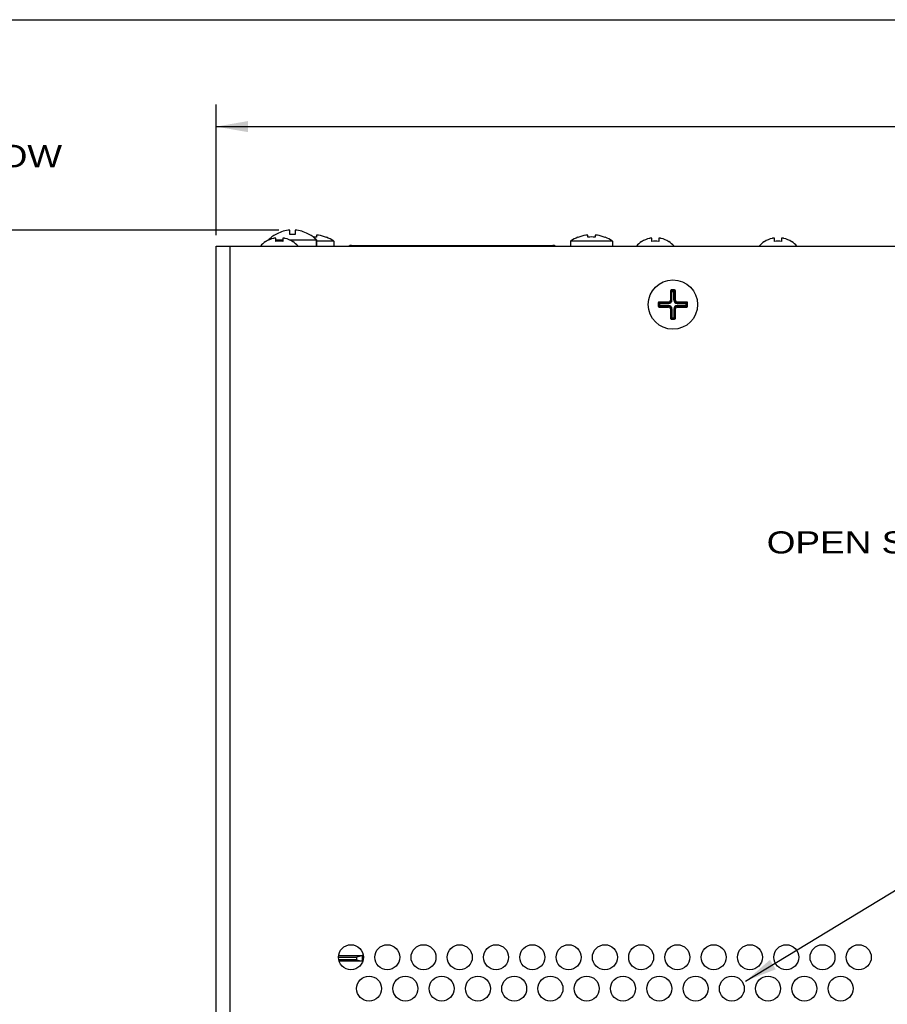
# Paper-space layout 'AV3_1' of a CAD drawing. Header units: inches. Extents: x 0 to 34, y -3.3 to 22.
# Tile 22 of 48: x 6.8 to 11.7, y 16.4 to 22. Entities that reach past the tile are written whole.
import ezdxf
from ezdxf.enums import TextEntityAlignment as Align

# ---------------------------------------------------------------- set-up
doc = ezdxf.new("R2010")
doc.units = ezdxf.units.IN
doc.header["$LTSCALE"] = 1.87
doc.header["$MEASUREMENT"] = 0
doc.layers.get('0').update_dxf_attribs({"linetype": 'CONTINUOUS'})
for name, color, linetype in [('3_ALL_AXES', 7, 'CONTINUOUS'), ('7_ALL_FEATURES', 7, 'CONTINUOUS'), ('DIM', 7, 'CONTINUOUS')]:
    doc.layers.add(name, color=color, linetype=linetype)
doc.dimstyles.new('DIMSTYLE_1', dxfattribs={"dimtxt": 0.125, "dimasz": 0.18, "dimexe": 0.125, "dimexo": 0.0625, "dimgap": 0.0625, "dimtad": 0, "dimtih": 1, "dimtoh": 1, "dimzin": 4, "dimdsep": 46, "dimtxsty": 'Standard', "dimblk": '_FILLED', "dimblk1": '_FILLED', "dimblk2": '_FILLED', "dimcen": 0.09, "dimadec": 0, "dimazin": 0, "dimtp": 0.01, "dimtm": 0.01, "dimtfac": 1, "dimtofl": 0, "dimtmove": 0, "dimatfit": 3, "dimldrblk": '_FILLED', "dimfxl": 0, "dimtolj": 1, "dimtzin": 4, "dimarcsym": 0})
doc.dimstyles.get("Standard").update_dxf_attribs({"dimtxt": 0.125, "dimasz": 0.18, "dimexe": 0.125, "dimexo": 0.0625, "dimgap": 0.09, "dimtad": 0, "dimtih": 1, "dimtoh": 1, "dimdec": 3, "dimzin": 4, "dimdsep": 46, "dimtxsty": 'Standard', "dimblk": '_FILLED', "dimblk1": '_FILLED', "dimblk2": '_FILLED', "dimcen": 0.09, "dimadec": 0, "dimazin": 0, "dimtol": 1, "dimtp": 0.001, "dimtm": 0.001, "dimtfac": 1, "dimtdec": 3, "dimtofl": 0, "dimtmove": 0, "dimatfit": 3, "dimldrblk": '_FILLED', "dimfxl": 0, "dimtolj": 1, "dimtzin": 4, "dimarcsym": 0})

# ---------------------------------------------------------------- blocks, each defined once
blk = doc.blocks.new('_FILLED')
at = {"color": 0, "linetype": 'ByBlock'}
blk.add_solid([(0, 0), (-1, 0.174), (-1, -0.174)], dxfattribs=at)
blk = doc.blocks.new('*D1')
at = {"layer": 'DIM', "color": 2, "linetype": 'Continuous'}
for p, q in [((8.2252, 20.8096), (5.8013, 20.8096)), ((5.9263, 20.8096), (5.9263, 15.906)), ((5.9263, 10.7524), (5.9263, 15.4685)), ((7.7502, 10.7524), (5.8013, 10.7524))]:
    blk.add_line(p, q, dxfattribs=at)
at = {"layer": 'DIM', "color": 2, "linetype": 'Continuous', "xscale": 0.18, "yscale": 0.18, "zscale": 0.18}
for p, rotation in [((5.9263, 20.8096), 90), ((5.9263, 10.7524), 270)]:
    blk.add_blockref('_FILLED', p, dxfattribs=dict(at, rotation=rotation))
at = {"layer": 'DIM', "color": 2, "linetype": 'Continuous'}
for s, width, p, p2 in [('10.06', 1.362964, (5.4888, 15.7185), (6.1138, 15.7185)), ('[', 1.498984, (5.4888, 15.531), (5.6138, 15.531)), ('255,5', 1.111027, (5.6138, 15.531), (6.2388, 15.531)), (']', 1.498984, (6.2388, 15.531), (6.3638, 15.531))]:
    blk.add_text(s, height=0.125, dxfattribs=dict(at, width=width)).set_placement(p, p2, align=Align.FIT)
blk = doc.blocks.new('*D2')
at = {"layer": 'DIM', "color": 2, "linetype": 'Continuous'}
for p, q in [((7.8712, 20.7824), (7.8712, 21.5207)), ((25.0342, 20.7824), (25.0342, 21.5207)), ((7.8712, 21.3957), (15.9527, 21.3957)), ((25.0342, 21.3957), (16.9527, 21.3957))]:
    blk.add_line(p, q, dxfattribs=at)
at = {"layer": 'DIM', "color": 2, "linetype": 'Continuous', "xscale": 0.18, "yscale": 0.18, "zscale": 0.18, "rotation": 180}
blk.add_blockref('_FILLED', (7.8712, 21.3957), dxfattribs=at)
at = {"layer": 'DIM', "color": 2, "linetype": 'Continuous', "xscale": 0.18, "yscale": 0.18, "zscale": 0.18}
blk.add_blockref('_FILLED', (25.0342, 21.3957), dxfattribs=at)
at = {"layer": 'DIM', "color": 2, "linetype": 'Continuous'}
for s, width, p, p2 in [('17.16', 1.363216, (16.0152, 21.3332), (16.6402, 21.3332)), ('[', 1.498984, (16.0152, 21.1457), (16.1402, 21.1457)), ('435,9', 1.111027, (16.1402, 21.1457), (16.7652, 21.1457)), (']', 1.498984, (16.7652, 21.1457), (16.8902, 21.1457))]:
    blk.add_text(s, height=0.125, dxfattribs=dict(at, width=width)).set_placement(p, p2, align=Align.FIT)

psp = doc.layouts.new('AV3_1')

# ---------------------------------------------------------------- linework, layer by layer
at = {"color": 7, "linetype": 'Continuous'}
for p, q in [((0, 22), (34, 22)), ((8.2077, 20.7468), (8.2077, 20.7642)), ((8.2476, 20.7642), (8.2476, 20.7468)), ((8.2877, 20.7855), (8.2877, 20.8096)), ((8.3177, 20.8096), (8.3177, 20.7855)), ((8.4376, 20.7815), (8.4376, 20.7707)), ((8.4944, 20.7701), (8.4944, 20.7695)), ((9.9159, 20.7695), (9.9159, 20.7701)), ((9.9727, 20.7707), (9.9727, 20.7815)), ((10.0126, 20.7815), (10.0126, 20.7707)), ((10.0694, 20.7701), (10.0694, 20.7695)), ((10.3327, 20.7468), (10.3327, 20.7642)), ((10.3726, 20.7642), (10.3726, 20.7468)), ((11.0267, 20.7468), (11.0267, 20.7642)), ((11.0666, 20.7642), (11.0666, 20.7468)), ((7.8712, 13.4372), (7.8712, 20.7199)), ((7.8712, 20.7199), (25.0342, 20.7199)), ((8.1509, 20.7448), (8.1509, 20.7459)), ((8.1677, 20.7549), (8.1677, 20.7542)), ((8.3044, 20.7459), (8.3044, 20.7448)), ((8.4377, 20.7549), (8.4377, 20.7199)), ((8.5358, 20.7489), (8.4377, 20.7489)), ((8.5358, 20.7489), (8.5358, 20.7199)), ((8.6357, 20.7243), (9.7746, 20.7243)), ((9.8745, 20.7489), (9.8745, 20.7199)), ((10.1108, 20.7489), (9.8745, 20.7489)), ((10.1108, 20.7489), (10.1108, 20.7199)), ((10.2759, 20.7448), (10.2759, 20.7459)), ((10.4294, 20.7459), (10.4294, 20.7448)), ((10.9699, 20.7448), (10.9699, 20.7459)), ((11.1234, 20.7459), (11.1234, 20.7448)), ((10.4387, 20.4679), (10.4387, 20.4139)), ((10.4617, 20.4729), (10.4437, 20.4729)), ((10.4667, 20.4139), (10.4667, 20.4679)), ((10.3697, 20.3989), (10.3697, 20.3809)), ((10.4287, 20.4039), (10.3747, 20.4039)), ((10.3747, 20.3759), (10.4287, 20.3759)), ((10.5307, 20.4039), (10.4767, 20.4039)), ((10.4767, 20.3759), (10.5307, 20.3759)), ((10.5357, 20.3809), (10.5357, 20.3989)), ((10.4387, 20.3659), (10.4387, 20.3119)), ((10.4667, 20.3119), (10.4667, 20.3659)), ((10.4437, 20.3069), (10.4617, 20.3069)), ((8.5627, 16.7013), (8.6656, 16.7013)), ((8.5633, 16.7099), (8.6976, 16.7099)), ((8.6976, 16.7099), (8.6656, 16.7013)), ((8.6656, 16.6864), (8.6656, 16.7013)), ((8.6976, 16.6779), (8.6976, 16.7099)), ((8.6656, 16.6864), (8.5643, 16.6864)), ((8.6976, 16.6779), (8.5666, 16.6779)), ((8.6656, 16.6864), (8.6976, 16.6779))]:
    psp.add_line(p, q, dxfattribs=at)
at = {"color": 9, "linetype": 'Continuous'}
for p, q in [((7.9512, 10.9399), (7.9512, 20.7199)), ((8.7327, 20.7199), (8.7327, 20.7243)), ((9.6776, 20.7243), (9.6776, 20.7199)), ((10.4387, 20.4679), (10.4418, 20.4679)), ((10.4423, 20.4139), (10.4423, 20.4643)), ((10.4423, 20.4643), (10.463, 20.4643)), ((10.4437, 20.4729), (10.4437, 20.4698)), ((10.4472, 20.4139), (10.4472, 20.4692)), ((10.4472, 20.4692), (10.4581, 20.4692)), ((10.4581, 20.4139), (10.4581, 20.4692)), ((10.4617, 20.4729), (10.4617, 20.4698)), ((10.463, 20.4643), (10.463, 20.4139)), ((10.4667, 20.4679), (10.4635, 20.4679)), ((10.3697, 20.3989), (10.3728, 20.3989)), ((10.3697, 20.3809), (10.3728, 20.3809)), ((10.3733, 20.3844), (10.3733, 20.3953)), ((10.3733, 20.3953), (10.4287, 20.3953)), ((10.3733, 20.3844), (10.4287, 20.3844)), ((10.3747, 20.4039), (10.3747, 20.4008)), ((10.3747, 20.3759), (10.3747, 20.379)), ((10.3782, 20.3795), (10.3782, 20.4002)), ((10.3782, 20.4002), (10.4287, 20.4002)), ((10.3782, 20.3795), (10.4287, 20.3795)), ((10.4287, 20.3953), (10.4287, 20.4039)), ((10.4287, 20.3759), (10.4287, 20.3844)), ((10.4472, 20.4139), (10.4387, 20.4139)), ((10.4581, 20.4139), (10.4667, 20.4139)), ((10.4767, 20.3953), (10.4767, 20.4039)), ((10.4767, 20.4002), (10.5271, 20.4002)), ((10.4767, 20.3953), (10.532, 20.3953)), ((10.4767, 20.3844), (10.4767, 20.3759)), ((10.4767, 20.3844), (10.532, 20.3844)), ((10.5271, 20.3795), (10.4767, 20.3795)), ((10.5271, 20.3795), (10.5271, 20.4002)), ((10.5307, 20.4039), (10.5307, 20.4008)), ((10.5307, 20.3759), (10.5307, 20.379)), ((10.532, 20.3953), (10.532, 20.3844)), ((10.5357, 20.3989), (10.5325, 20.3989)), ((10.5357, 20.3809), (10.5325, 20.3809)), ((10.4387, 20.3659), (10.4472, 20.3659)), ((10.4423, 20.3659), (10.4423, 20.3154)), ((10.4423, 20.3154), (10.463, 20.3154)), ((10.4472, 20.3659), (10.4472, 20.3105)), ((10.4581, 20.3659), (10.4581, 20.3105)), ((10.4581, 20.3659), (10.4667, 20.3659)), ((10.463, 20.3659), (10.463, 20.3154)), ((10.4387, 20.3119), (10.4418, 20.3119)), ((10.4437, 20.3069), (10.4437, 20.31)), ((10.4581, 20.3105), (10.4472, 20.3105)), ((10.4617, 20.3069), (10.4617, 20.31)), ((10.4667, 20.3119), (10.4635, 20.3119))]:
    psp.add_line(p, q, dxfattribs=at)
at = {"color": 7, "linetype": 'Continuous'}
psp.add_circle((10.4527, 20.3899), 0.1395, dxfattribs=at)
for centre, radius, start, end in [((8.2277, 20.6279), 0.1399, 103.6127, 123.2795), ((8.3027, 20.6235), 0.1878, 97.6512, 120.3936), ((8.2277, 20.6279), 0.1399, 56.7205, 76.3873), ((8.3027, 20.6235), 0.1878, 59.6064, 82.3488), ((8.4177, 20.5698), 0.2019, 84.3383, 89.6192), ((8.4177, 20.5698), 0.214, 68.9761, 81.1483), ((8.4177, 20.5698), 0.2146, 56.6015, 69.0369), ((9.9927, 20.5698), 0.2146, 110.9631, 123.3985), ((9.9927, 20.5698), 0.214, 98.8517, 111.0239), ((9.9927, 20.5698), 0.2019, 84.3383, 95.6617), ((9.9927, 20.5698), 0.214, 68.9761, 81.1483), ((9.9927, 20.5698), 0.2146, 56.6015, 69.0369), ((10.3527, 20.6279), 0.1399, 103.6127, 123.2795), ((10.3527, 20.6279), 0.1399, 56.7205, 76.3873), ((11.0467, 20.6279), 0.1399, 103.6127, 123.2795), ((11.0467, 20.6279), 0.1399, 56.7205, 76.3873), ((8.2277, 20.6279), 0.1408, 123.0383, 139.2028), ((8.2277, 20.6279), 0.1206, 80.4922, 99.5078), ((8.2277, 20.6279), 0.1408, 40.7972, 56.9617), ((8.6357, 20.7046), 0.0197, 90, 129.0848), ((9.7746, 20.7046), 0.0197, 50.9152, 90), ((10.3527, 20.6279), 0.1408, 123.0383, 139.2028), ((10.3527, 20.6279), 0.1206, 80.4922, 99.5078), ((10.3527, 20.6279), 0.1408, 40.7972, 56.9617), ((11.0467, 20.6279), 0.1408, 123.0383, 139.2028), ((11.0467, 20.6279), 0.1206, 80.4922, 99.5078), ((11.0467, 20.6279), 0.1408, 40.7972, 56.9617), ((10.4437, 20.4679), 0.005, 90, 180), ((10.4617, 20.4679), 0.005, 0, 90), ((10.3747, 20.3989), 0.005, 90, 180), ((10.3747, 20.3809), 0.005, 180, 270), ((10.4287, 20.4139), 0.01, 270, 360), ((10.4287, 20.3659), 0.01, 0, 90), ((10.4767, 20.4139), 0.01, 180, 270), ((10.4767, 20.3659), 0.01, 90, 180), ((10.5307, 20.3989), 0.005, 0, 90), ((10.5307, 20.3809), 0.005, 270, 360), ((10.4437, 20.3119), 0.005, 180, 270), ((10.4617, 20.3119), 0.005, 270, 360)]:
    psp.add_arc(centre, radius, start, end, dxfattribs=at)
at = {"color": 9, "linetype": 'Continuous'}
for centre, radius, start, end in [((10.4437, 20.4679), 0.0019, 90, 180), ((10.4617, 20.4679), 0.0019, 0, 90), ((10.3747, 20.3989), 0.0019, 90, 180), ((10.3747, 20.3809), 0.0019, 180, 270), ((10.4287, 20.4139), 0.0186, 270, 360), ((10.4287, 20.4139), 0.0136, 270, 360), ((10.4287, 20.3659), 0.0186, 0, 90), ((10.4287, 20.3659), 0.0136, 0, 90), ((10.4767, 20.4139), 0.0186, 180, 270), ((10.4767, 20.3659), 0.0186, 90, 180), ((10.4767, 20.4139), 0.0136, 180, 270), ((10.4767, 20.3659), 0.0136, 90, 180), ((10.5307, 20.3989), 0.0019, 0, 90), ((10.5307, 20.3809), 0.0019, 270, 360), ((10.4437, 20.3119), 0.0019, 180, 270), ((10.4617, 20.3119), 0.0019, 270, 360)]:
    psp.add_arc(centre, radius, start, end, dxfattribs=at)
at = {"color": 7, "linetype": 'Continuous'}
for points, knots in [([(8.2077, 20.7642), (8.2077, 20.7643), (8.2077, 20.7643), (8.2077, 20.7645), (8.2075, 20.7647), (8.2073, 20.7648), (8.2072, 20.7649), (8.207, 20.765), (8.2067, 20.7651), (8.2062, 20.7652), (8.2055, 20.7652), (8.2047, 20.7653), (8.2039, 20.7652), (8.2029, 20.7652), (8.2019, 20.7651), (8.2008, 20.765), (8.1992, 20.7648), (8.1972, 20.7644), (8.1956, 20.764), (8.1947, 20.7638)], [0, 0, 0, 0, 0.009686, 0.019371, 0.040679, 0.053229, 0.067372, 0.083274, 0.101039, 0.14236, 0.191505, 0.248296, 0.31234, 0.383077, 0.459827, 0.541814, 0.6282, 0.810629, 1, 1, 1, 1]), ([(8.2606, 20.7638), (8.2597, 20.764), (8.2581, 20.7644), (8.2561, 20.7648), (8.2545, 20.765), (8.2534, 20.7651), (8.2524, 20.7652), (8.2514, 20.7652), (8.2506, 20.7653), (8.2498, 20.7652), (8.2491, 20.7652), (8.2487, 20.7651), (8.2483, 20.765), (8.2481, 20.7649), (8.248, 20.7648), (8.2478, 20.7647), (8.2476, 20.7645), (8.2476, 20.7643), (8.2476, 20.7643), (8.2476, 20.7642)], [0, 0, 0, 0, 0.189375, 0.371808, 0.458194, 0.540182, 0.61693, 0.687667, 0.751709, 0.808499, 0.857643, 0.898963, 0.916728, 0.93263, 0.946772, 0.959321, 0.980629, 0.990314, 1, 1, 1, 1]), ([(8.2877, 20.8096), (8.2877, 20.8096), (8.2876, 20.8097), (8.2876, 20.8097), (8.2875, 20.8098), (8.2875, 20.8098), (8.2873, 20.8099), (8.2872, 20.8099), (8.2869, 20.81), (8.2864, 20.8101), (8.2859, 20.8101), (8.2854, 20.8101), (8.2847, 20.8101), (8.284, 20.8101), (8.2832, 20.8101), (8.2823, 20.8101), (8.2811, 20.81), (8.2796, 20.8098), (8.2783, 20.8097), (8.2777, 20.8096)], [0, 0, 0, 0, 0.006382, 0.013296, 0.021407, 0.031135, 0.042722, 0.056294, 0.089599, 0.131226, 0.180997, 0.238567, 0.30345, 0.375057, 0.452713, 0.53566, 0.623089, 0.8079, 1, 1, 1, 1]), ([(8.3277, 20.8096), (8.327, 20.8097), (8.3257, 20.8098), (8.3242, 20.81), (8.323, 20.8101), (8.3221, 20.8101), (8.3213, 20.8101), (8.3206, 20.8101), (8.3199, 20.8101), (8.3194, 20.8101), (8.3189, 20.8101), (8.3184, 20.81), (8.3181, 20.8099), (8.318, 20.8099), (8.3178, 20.8098), (8.3178, 20.8098), (8.3177, 20.8097), (8.3177, 20.8097), (8.3177, 20.8096), (8.3177, 20.8096)], [0, 0, 0, 0, 0.192212, 0.377118, 0.464577, 0.547548, 0.625209, 0.696806, 0.761665, 0.819197, 0.868926, 0.910506, 0.943774, 0.957327, 0.968896, 0.978611, 0.986712, 0.993619, 1, 1, 1, 1]), ([(8.4506, 20.7812), (8.4489, 20.7815), (8.4465, 20.7818), (8.4435, 20.782), (8.4415, 20.7821), (8.4399, 20.7821), (8.4388, 20.782), (8.4382, 20.7819), (8.4378, 20.7818), (8.4376, 20.7816), (8.4376, 20.7815)], [0, 0, 0, 0, 0.377462, 0.548177, 0.697775, 0.820442, 0.91185, 0.94512, 0.970187, 1, 1, 1, 1]), ([(9.9727, 20.7815), (9.9727, 20.7816), (9.9725, 20.7818), (9.9721, 20.7819), (9.9715, 20.782), (9.9704, 20.7821), (9.9688, 20.7821), (9.9668, 20.782), (9.9638, 20.7818), (9.9614, 20.7815), (9.9597, 20.7812)], [0, 0, 0, 0, 0.029813, 0.05488, 0.08815, 0.179561, 0.302233, 0.451834, 0.622548, 1, 1, 1, 1]), ([(10.0256, 20.7812), (10.0239, 20.7815), (10.0215, 20.7818), (10.0185, 20.782), (10.0165, 20.7821), (10.0149, 20.7821), (10.0138, 20.782), (10.0132, 20.7819), (10.0128, 20.7818), (10.0126, 20.7816), (10.0126, 20.7815)], [0, 0, 0, 0, 0.377462, 0.548177, 0.697775, 0.820442, 0.91185, 0.94512, 0.970187, 1, 1, 1, 1]), ([(10.3327, 20.7642), (10.3327, 20.7643), (10.3327, 20.7643), (10.3327, 20.7645), (10.3325, 20.7647), (10.3323, 20.7648), (10.3322, 20.7649), (10.332, 20.765), (10.3317, 20.7651), (10.3312, 20.7652), (10.3305, 20.7652), (10.3297, 20.7653), (10.3289, 20.7652), (10.3279, 20.7652), (10.3269, 20.7651), (10.3258, 20.765), (10.3242, 20.7648), (10.3222, 20.7644), (10.3206, 20.764), (10.3197, 20.7638)], [0, 0, 0, 0, 0.009686, 0.019371, 0.040679, 0.053229, 0.067372, 0.083274, 0.101039, 0.14236, 0.191505, 0.248296, 0.31234, 0.383077, 0.459827, 0.541814, 0.6282, 0.810629, 1, 1, 1, 1]), ([(10.3856, 20.7638), (10.3847, 20.764), (10.3831, 20.7644), (10.3811, 20.7648), (10.3795, 20.765), (10.3784, 20.7651), (10.3774, 20.7652), (10.3764, 20.7652), (10.3756, 20.7653), (10.3748, 20.7652), (10.3741, 20.7652), (10.3737, 20.7651), (10.3733, 20.765), (10.3731, 20.7649), (10.373, 20.7648), (10.3728, 20.7647), (10.3726, 20.7645), (10.3726, 20.7643), (10.3726, 20.7643), (10.3726, 20.7642)], [0, 0, 0, 0, 0.189375, 0.371808, 0.458194, 0.540182, 0.61693, 0.687667, 0.751709, 0.808499, 0.857643, 0.898963, 0.916728, 0.93263, 0.946772, 0.959321, 0.980629, 0.990314, 1, 1, 1, 1]), ([(11.0267, 20.7642), (11.0267, 20.7643), (11.0267, 20.7643), (11.0267, 20.7645), (11.0265, 20.7647), (11.0263, 20.7648), (11.0262, 20.7649), (11.026, 20.765), (11.0257, 20.7651), (11.0252, 20.7652), (11.0245, 20.7652), (11.0237, 20.7653), (11.0229, 20.7652), (11.0219, 20.7652), (11.0209, 20.7651), (11.0198, 20.765), (11.0182, 20.7648), (11.0162, 20.7644), (11.0146, 20.764), (11.0137, 20.7638)], [0, 0, 0, 0, 0.009686, 0.019371, 0.040679, 0.053229, 0.067372, 0.083274, 0.101039, 0.14236, 0.191505, 0.248296, 0.31234, 0.383077, 0.459827, 0.541814, 0.6282, 0.810629, 1, 1, 1, 1]), ([(11.0796, 20.7638), (11.0787, 20.764), (11.0771, 20.7644), (11.0751, 20.7648), (11.0735, 20.765), (11.0724, 20.7651), (11.0714, 20.7652), (11.0704, 20.7652), (11.0696, 20.7653), (11.0688, 20.7652), (11.0681, 20.7652), (11.0677, 20.7651), (11.0673, 20.765), (11.0671, 20.7649), (11.067, 20.7648), (11.0668, 20.7647), (11.0666, 20.7645), (11.0666, 20.7643), (11.0666, 20.7643), (11.0666, 20.7642)], [0, 0, 0, 0, 0.189375, 0.371808, 0.458194, 0.540182, 0.61693, 0.687667, 0.751709, 0.808499, 0.857643, 0.898963, 0.916728, 0.93263, 0.946772, 0.959321, 0.980629, 0.990314, 1, 1, 1, 1])]:
    psp.add_open_spline(points, degree=3, knots=knots, dxfattribs=at)
at = {"color": 9, "linetype": 'Continuous'}
for points, knots in [([(10.4423, 20.4643), (10.4423, 20.4645), (10.4423, 20.4649), (10.4422, 20.4656), (10.4422, 20.4662), (10.4421, 20.4666), (10.4421, 20.467), (10.442, 20.4672), (10.442, 20.4674), (10.4419, 20.4675), (10.4419, 20.4677), (10.4419, 20.4677), (10.4418, 20.4678), (10.4418, 20.4678), (10.4418, 20.4678), (10.4418, 20.4679), (10.4418, 20.4679), (10.4418, 20.4679)], [0, 0, 0, 0, 0.178503, 0.353451, 0.518806, 0.668524, 0.735643, 0.796609, 0.850698, 0.897214, 0.935518, 0.951434, 0.965139, 0.976642, 0.986038, 0.993607, 1, 1, 1, 1]), ([(10.4423, 20.4643), (10.4423, 20.4643), (10.4423, 20.4643), (10.4424, 20.4644), (10.4425, 20.4644), (10.4426, 20.4645), (10.4427, 20.4646), (10.4429, 20.4648), (10.4432, 20.465), (10.4436, 20.4653), (10.4441, 20.4657), (10.4445, 20.4661), (10.4449, 20.4666), (10.4454, 20.467), (10.4458, 20.4675), (10.4462, 20.4679), (10.4465, 20.4683), (10.4468, 20.4686), (10.4469, 20.4688), (10.447, 20.4689), (10.4471, 20.469), (10.4472, 20.4691), (10.4472, 20.4692), (10.4472, 20.4692), (10.4472, 20.4692)], [0, 0, 0, 0, 0.008362, 0.02041, 0.03614, 0.055513, 0.078451, 0.104775, 0.166718, 0.239494, 0.320932, 0.408749, 0.499861, 0.590892, 0.678611, 0.760098, 0.833181, 0.895703, 0.922277, 0.945343, 0.964676, 0.980212, 0.991953, 1, 1, 1, 1]), ([(10.4472, 20.4692), (10.447, 20.4692), (10.4466, 20.4693), (10.4459, 20.4693), (10.4453, 20.4693), (10.4449, 20.4694), (10.4445, 20.4694), (10.4443, 20.4695), (10.4441, 20.4695), (10.444, 20.4696), (10.4439, 20.4696), (10.4438, 20.4696), (10.4437, 20.4697), (10.4437, 20.4697), (10.4437, 20.4697), (10.4437, 20.4697), (10.4437, 20.4697), (10.4437, 20.4698)], [0, 0, 0, 0, 0.178553, 0.353499, 0.518826, 0.668508, 0.735611, 0.796565, 0.850647, 0.897161, 0.935472, 0.951394, 0.965107, 0.976619, 0.986026, 0.993603, 1, 1, 1, 1]), ([(10.4581, 20.4692), (10.4583, 20.4692), (10.4587, 20.4693), (10.4594, 20.4693), (10.46, 20.4693), (10.4604, 20.4694), (10.4608, 20.4694), (10.461, 20.4695), (10.4612, 20.4695), (10.4613, 20.4696), (10.4614, 20.4696), (10.4615, 20.4696), (10.4616, 20.4697), (10.4616, 20.4697), (10.4616, 20.4697), (10.4616, 20.4697), (10.4617, 20.4697), (10.4617, 20.4698)], [0, 0, 0, 0, 0.178503, 0.353451, 0.518806, 0.668524, 0.735643, 0.796609, 0.850698, 0.897214, 0.935518, 0.951434, 0.965139, 0.976642, 0.986038, 0.993607, 1, 1, 1, 1]), ([(10.4581, 20.4692), (10.4581, 20.4692), (10.4581, 20.4692), (10.4582, 20.4691), (10.4582, 20.469), (10.4583, 20.4689), (10.4584, 20.4688), (10.4585, 20.4686), (10.4588, 20.4683), (10.4591, 20.4679), (10.4595, 20.4675), (10.4599, 20.467), (10.4604, 20.4666), (10.4608, 20.4661), (10.4613, 20.4657), (10.4617, 20.4653), (10.4621, 20.465), (10.4624, 20.4647), (10.4626, 20.4646), (10.4627, 20.4645), (10.4628, 20.4644), (10.4629, 20.4643), (10.463, 20.4643), (10.463, 20.4643), (10.463, 20.4643)], [0, 0, 0, 0, 0.008362, 0.02041, 0.03614, 0.055513, 0.078451, 0.104775, 0.166718, 0.239494, 0.320932, 0.408749, 0.499861, 0.590892, 0.678611, 0.760098, 0.833181, 0.895703, 0.922277, 0.945343, 0.964676, 0.980212, 0.991953, 1, 1, 1, 1]), ([(10.463, 20.4643), (10.463, 20.4645), (10.463, 20.4649), (10.4631, 20.4656), (10.4631, 20.4662), (10.4632, 20.4666), (10.4632, 20.467), (10.4633, 20.4672), (10.4633, 20.4674), (10.4634, 20.4675), (10.4634, 20.4677), (10.4634, 20.4677), (10.4635, 20.4678), (10.4635, 20.4678), (10.4635, 20.4678), (10.4635, 20.4679), (10.4635, 20.4679), (10.4635, 20.4679)], [0, 0, 0, 0, 0.178553, 0.353499, 0.518826, 0.668508, 0.735611, 0.796565, 0.850647, 0.897161, 0.935472, 0.951394, 0.965107, 0.976619, 0.986026, 0.993603, 1, 1, 1, 1]), ([(10.3733, 20.3953), (10.3733, 20.3955), (10.3733, 20.3959), (10.3732, 20.3966), (10.3732, 20.3972), (10.3731, 20.3976), (10.3731, 20.398), (10.373, 20.3982), (10.373, 20.3984), (10.3729, 20.3985), (10.3729, 20.3987), (10.3729, 20.3987), (10.3728, 20.3988), (10.3728, 20.3988), (10.3728, 20.3988), (10.3728, 20.3989), (10.3728, 20.3989), (10.3728, 20.3989)], [0, 0, 0, 0, 0.178503, 0.353451, 0.518806, 0.668524, 0.735643, 0.796609, 0.850698, 0.897214, 0.935518, 0.951434, 0.965139, 0.976642, 0.986038, 0.993607, 1, 1, 1, 1]), ([(10.3733, 20.3844), (10.3733, 20.3842), (10.3733, 20.3838), (10.3732, 20.3831), (10.3732, 20.3826), (10.3731, 20.3821), (10.3731, 20.3818), (10.373, 20.3815), (10.373, 20.3813), (10.3729, 20.3812), (10.3729, 20.3811), (10.3729, 20.381), (10.3728, 20.3809), (10.3728, 20.3809), (10.3728, 20.3809), (10.3728, 20.3809), (10.3728, 20.3809), (10.3728, 20.3809)], [0, 0, 0, 0, 0.178503, 0.353451, 0.518806, 0.668524, 0.735643, 0.796609, 0.850698, 0.897214, 0.935518, 0.951434, 0.965139, 0.976642, 0.986038, 0.993607, 1, 1, 1, 1]), ([(10.3733, 20.3953), (10.3733, 20.3953), (10.3733, 20.3953), (10.3734, 20.3954), (10.3735, 20.3954), (10.3736, 20.3955), (10.3737, 20.3956), (10.3739, 20.3958), (10.3742, 20.396), (10.3746, 20.3963), (10.3751, 20.3967), (10.3755, 20.3971), (10.3759, 20.3976), (10.3764, 20.398), (10.3768, 20.3985), (10.3772, 20.3989), (10.3775, 20.3993), (10.3778, 20.3996), (10.3779, 20.3998), (10.378, 20.3999), (10.3781, 20.4), (10.3782, 20.4001), (10.3782, 20.4002), (10.3782, 20.4002), (10.3782, 20.4002)], [0, 0, 0, 0, 0.008362, 0.02041, 0.03614, 0.055513, 0.078451, 0.104775, 0.166718, 0.239494, 0.320932, 0.408749, 0.499861, 0.590892, 0.678611, 0.760098, 0.833181, 0.895703, 0.922277, 0.945343, 0.964676, 0.980212, 0.991953, 1, 1, 1, 1]), ([(10.3782, 20.3795), (10.3782, 20.3795), (10.3782, 20.3795), (10.3782, 20.3796), (10.3781, 20.3797), (10.378, 20.3798), (10.3779, 20.3799), (10.3778, 20.3801), (10.3775, 20.3804), (10.3772, 20.3808), (10.3768, 20.3813), (10.3764, 20.3817), (10.3759, 20.3821), (10.3755, 20.3826), (10.3751, 20.383), (10.3746, 20.3834), (10.3742, 20.3837), (10.3739, 20.384), (10.3737, 20.3841), (10.3736, 20.3842), (10.3735, 20.3843), (10.3734, 20.3844), (10.3733, 20.3844), (10.3733, 20.3844), (10.3733, 20.3844)], [0, 0, 0, 0, 0.008047, 0.019788, 0.035324, 0.054657, 0.077723, 0.104297, 0.166819, 0.239902, 0.321389, 0.409108, 0.500139, 0.591251, 0.679068, 0.760506, 0.833282, 0.895225, 0.921549, 0.944487, 0.96386, 0.97959, 0.991638, 1, 1, 1, 1]), ([(10.3782, 20.4002), (10.378, 20.4002), (10.3776, 20.4003), (10.3769, 20.4003), (10.3763, 20.4003), (10.3759, 20.4004), (10.3755, 20.4004), (10.3753, 20.4005), (10.3751, 20.4005), (10.375, 20.4006), (10.3749, 20.4006), (10.3748, 20.4006), (10.3747, 20.4007), (10.3747, 20.4007), (10.3747, 20.4007), (10.3747, 20.4007), (10.3747, 20.4007), (10.3747, 20.4008)], [0, 0, 0, 0, 0.178553, 0.353499, 0.518826, 0.668508, 0.735611, 0.796565, 0.850647, 0.897161, 0.935472, 0.951394, 0.965107, 0.976619, 0.986026, 0.993603, 1, 1, 1, 1]), ([(10.3782, 20.3795), (10.378, 20.3795), (10.3776, 20.3795), (10.3769, 20.3794), (10.3763, 20.3794), (10.3759, 20.3793), (10.3755, 20.3793), (10.3753, 20.3792), (10.3751, 20.3792), (10.375, 20.3791), (10.3749, 20.3791), (10.3748, 20.3791), (10.3747, 20.3791), (10.3747, 20.379), (10.3747, 20.379), (10.3747, 20.379), (10.3747, 20.379), (10.3747, 20.379)], [0, 0, 0, 0, 0.178553, 0.353499, 0.518826, 0.668508, 0.735611, 0.796565, 0.850647, 0.897161, 0.935472, 0.951394, 0.965107, 0.976619, 0.986026, 0.993603, 1, 1, 1, 1]), ([(10.5271, 20.4002), (10.5273, 20.4002), (10.5277, 20.4003), (10.5284, 20.4003), (10.529, 20.4003), (10.5294, 20.4004), (10.5298, 20.4004), (10.53, 20.4005), (10.5302, 20.4005), (10.5303, 20.4006), (10.5304, 20.4006), (10.5305, 20.4006), (10.5306, 20.4007), (10.5306, 20.4007), (10.5306, 20.4007), (10.5306, 20.4007), (10.5307, 20.4007), (10.5307, 20.4008)], [0, 0, 0, 0, 0.178503, 0.353451, 0.518806, 0.668524, 0.735643, 0.796609, 0.850698, 0.897214, 0.935518, 0.951434, 0.965139, 0.976642, 0.986038, 0.993607, 1, 1, 1, 1]), ([(10.5271, 20.4002), (10.5271, 20.4002), (10.5271, 20.4002), (10.5272, 20.4001), (10.5272, 20.4), (10.5273, 20.3999), (10.5274, 20.3998), (10.5275, 20.3996), (10.5278, 20.3993), (10.5281, 20.3989), (10.5285, 20.3985), (10.5289, 20.398), (10.5294, 20.3976), (10.5298, 20.3971), (10.5303, 20.3967), (10.5307, 20.3963), (10.5311, 20.396), (10.5314, 20.3957), (10.5316, 20.3956), (10.5317, 20.3955), (10.5318, 20.3954), (10.5319, 20.3953), (10.532, 20.3953), (10.532, 20.3953), (10.532, 20.3953)], [0, 0, 0, 0, 0.008362, 0.02041, 0.03614, 0.055513, 0.078451, 0.104775, 0.166718, 0.239494, 0.320932, 0.408749, 0.499861, 0.590892, 0.678611, 0.760098, 0.833181, 0.895703, 0.922277, 0.945343, 0.964676, 0.980212, 0.991953, 1, 1, 1, 1]), ([(10.532, 20.3844), (10.532, 20.3844), (10.532, 20.3844), (10.5319, 20.3844), (10.5318, 20.3843), (10.5317, 20.3842), (10.5316, 20.3841), (10.5314, 20.384), (10.5311, 20.3837), (10.5307, 20.3834), (10.5303, 20.383), (10.5298, 20.3826), (10.5294, 20.3821), (10.5289, 20.3817), (10.5285, 20.3813), (10.5281, 20.3808), (10.5278, 20.3804), (10.5275, 20.3801), (10.5274, 20.3799), (10.5273, 20.3798), (10.5272, 20.3797), (10.5271, 20.3796), (10.5271, 20.3795), (10.5271, 20.3795), (10.5271, 20.3795)], [0, 0, 0, 0, 0.008362, 0.02041, 0.03614, 0.055513, 0.078451, 0.104775, 0.166718, 0.239494, 0.320932, 0.408749, 0.499861, 0.590892, 0.678611, 0.760098, 0.833181, 0.895703, 0.922277, 0.945343, 0.964676, 0.980212, 0.991953, 1, 1, 1, 1]), ([(10.5271, 20.3795), (10.5273, 20.3795), (10.5277, 20.3795), (10.5284, 20.3794), (10.529, 20.3794), (10.5294, 20.3793), (10.5298, 20.3793), (10.53, 20.3792), (10.5302, 20.3792), (10.5303, 20.3791), (10.5304, 20.3791), (10.5305, 20.3791), (10.5306, 20.3791), (10.5306, 20.379), (10.5306, 20.379), (10.5306, 20.379), (10.5307, 20.379), (10.5307, 20.379)], [0, 0, 0, 0, 0.178553, 0.353499, 0.518826, 0.668508, 0.735611, 0.796565, 0.850647, 0.897161, 0.935472, 0.951394, 0.965107, 0.976619, 0.986026, 0.993603, 1, 1, 1, 1]), ([(10.532, 20.3953), (10.532, 20.3955), (10.532, 20.3959), (10.5321, 20.3966), (10.5321, 20.3972), (10.5322, 20.3976), (10.5322, 20.398), (10.5323, 20.3982), (10.5323, 20.3984), (10.5324, 20.3985), (10.5324, 20.3987), (10.5324, 20.3987), (10.5325, 20.3988), (10.5325, 20.3988), (10.5325, 20.3988), (10.5325, 20.3989), (10.5325, 20.3989), (10.5325, 20.3989)], [0, 0, 0, 0, 0.178553, 0.353499, 0.518826, 0.668508, 0.735611, 0.796565, 0.850647, 0.897161, 0.935472, 0.951394, 0.965107, 0.976619, 0.986026, 0.993603, 1, 1, 1, 1]), ([(10.532, 20.3844), (10.532, 20.3842), (10.5321, 20.3838), (10.5321, 20.3831), (10.5321, 20.3826), (10.5322, 20.3821), (10.5322, 20.3818), (10.5323, 20.3815), (10.5323, 20.3813), (10.5324, 20.3812), (10.5324, 20.3811), (10.5324, 20.381), (10.5325, 20.3809), (10.5325, 20.3809), (10.5325, 20.3809), (10.5325, 20.3809), (10.5325, 20.3809), (10.5325, 20.3809)], [0, 0, 0, 0, 0.178503, 0.353451, 0.518806, 0.668524, 0.735643, 0.796609, 0.850698, 0.897214, 0.935518, 0.951434, 0.965139, 0.976642, 0.986038, 0.993607, 1, 1, 1, 1]), ([(10.4423, 20.3154), (10.4423, 20.3152), (10.4423, 20.3148), (10.4422, 20.3141), (10.4422, 20.3135), (10.4421, 20.3131), (10.4421, 20.3128), (10.442, 20.3125), (10.442, 20.3123), (10.4419, 20.3122), (10.4419, 20.3121), (10.4419, 20.312), (10.4418, 20.3119), (10.4418, 20.3119), (10.4418, 20.3119), (10.4418, 20.3119), (10.4418, 20.3119), (10.4418, 20.3119)], [0, 0, 0, 0, 0.178553, 0.353499, 0.518826, 0.668508, 0.735611, 0.796565, 0.850647, 0.897161, 0.935472, 0.951394, 0.965107, 0.976619, 0.986026, 0.993603, 1, 1, 1, 1]), ([(10.4472, 20.3105), (10.4472, 20.3105), (10.4472, 20.3105), (10.4471, 20.3106), (10.4471, 20.3107), (10.447, 20.3108), (10.4469, 20.3109), (10.4468, 20.3111), (10.4465, 20.3114), (10.4462, 20.3118), (10.4458, 20.3123), (10.4454, 20.3127), (10.4449, 20.3131), (10.4445, 20.3136), (10.444, 20.314), (10.4436, 20.3144), (10.4432, 20.3147), (10.4429, 20.315), (10.4427, 20.3151), (10.4426, 20.3152), (10.4425, 20.3153), (10.4424, 20.3154), (10.4423, 20.3154), (10.4423, 20.3154), (10.4423, 20.3154)], [0, 0, 0, 0, 0.008362, 0.02041, 0.03614, 0.055513, 0.078451, 0.104775, 0.166718, 0.239494, 0.320932, 0.408749, 0.499861, 0.590892, 0.678611, 0.760098, 0.833181, 0.895703, 0.922277, 0.945343, 0.964676, 0.980212, 0.991953, 1, 1, 1, 1]), ([(10.463, 20.3154), (10.463, 20.3154), (10.463, 20.3154), (10.4629, 20.3154), (10.4628, 20.3153), (10.4627, 20.3152), (10.4626, 20.3151), (10.4624, 20.315), (10.4621, 20.3147), (10.4617, 20.3144), (10.4613, 20.314), (10.4608, 20.3136), (10.4604, 20.3131), (10.4599, 20.3127), (10.4595, 20.3123), (10.4591, 20.3118), (10.4588, 20.3114), (10.4585, 20.3111), (10.4584, 20.3109), (10.4583, 20.3108), (10.4582, 20.3107), (10.4581, 20.3106), (10.4581, 20.3105), (10.4581, 20.3105), (10.4581, 20.3105)], [0, 0, 0, 0, 0.008362, 0.02041, 0.03614, 0.055513, 0.078451, 0.104775, 0.166718, 0.239494, 0.320932, 0.408749, 0.499861, 0.590892, 0.678611, 0.760098, 0.833181, 0.895703, 0.922277, 0.945343, 0.964676, 0.980212, 0.991953, 1, 1, 1, 1]), ([(10.463, 20.3154), (10.463, 20.3152), (10.4631, 20.3148), (10.4631, 20.3141), (10.4631, 20.3135), (10.4632, 20.3131), (10.4632, 20.3128), (10.4633, 20.3125), (10.4633, 20.3123), (10.4634, 20.3122), (10.4634, 20.3121), (10.4634, 20.312), (10.4635, 20.3119), (10.4635, 20.3119), (10.4635, 20.3119), (10.4635, 20.3119), (10.4635, 20.3119), (10.4635, 20.3119)], [0, 0, 0, 0, 0.178503, 0.353451, 0.518806, 0.668524, 0.735643, 0.796609, 0.850698, 0.897214, 0.935518, 0.951434, 0.965139, 0.976642, 0.986038, 0.993607, 1, 1, 1, 1]), ([(10.4472, 20.3105), (10.447, 20.3105), (10.4466, 20.3105), (10.4459, 20.3104), (10.4453, 20.3104), (10.4449, 20.3103), (10.4445, 20.3103), (10.4443, 20.3102), (10.4441, 20.3102), (10.444, 20.3101), (10.4439, 20.3101), (10.4438, 20.3101), (10.4437, 20.3101), (10.4437, 20.31), (10.4437, 20.31), (10.4437, 20.31), (10.4437, 20.31), (10.4437, 20.31)], [0, 0, 0, 0, 0.178503, 0.353451, 0.518806, 0.668524, 0.735643, 0.796609, 0.850698, 0.897214, 0.935518, 0.951434, 0.965139, 0.976642, 0.986038, 0.993607, 1, 1, 1, 1]), ([(10.4581, 20.3105), (10.4583, 20.3105), (10.4587, 20.3105), (10.4594, 20.3104), (10.46, 20.3104), (10.4604, 20.3103), (10.4608, 20.3103), (10.461, 20.3102), (10.4612, 20.3102), (10.4613, 20.3101), (10.4614, 20.3101), (10.4615, 20.3101), (10.4616, 20.3101), (10.4616, 20.31), (10.4616, 20.31), (10.4616, 20.31), (10.4617, 20.31), (10.4617, 20.31)], [0, 0, 0, 0, 0.178553, 0.353499, 0.518826, 0.668508, 0.735611, 0.796565, 0.850647, 0.897161, 0.935472, 0.951394, 0.965107, 0.976619, 0.986026, 0.993603, 1, 1, 1, 1])]:
    psp.add_open_spline(points, degree=3, knots=knots, dxfattribs=at)
at = {"layer": '3_ALL_AXES', "color": 7, "linetype": 'Continuous'}
for p, q in [((8.1677, 20.7542), (8.1677, 20.7549)), ((8.1677, 20.7549), (8.169, 20.7549)), ((8.2077, 20.7549), (8.2476, 20.7549)), ((8.2863, 20.7549), (8.4377, 20.7549)), ((8.4377, 20.7199), (8.4377, 20.7549)), ((8.703, 16.7099), (8.6976, 16.7099))]:
    psp.add_line(p, q, dxfattribs=at)
for centre, radius in [((10.4527, 20.3899), 0.1395), ((8.6332, 16.7007), 0.0705), ((8.8382, 16.7007), 0.0705), ((9.0432, 16.7007), 0.0705), ((9.2482, 16.7007), 0.0705), ((9.4532, 16.7007), 0.0705), ((9.6582, 16.7007), 0.0705), ((9.8632, 16.7007), 0.0705), ((10.0682, 16.7007), 0.0705), ((10.2732, 16.7007), 0.0705), ((10.4782, 16.7007), 0.0705), ((10.6832, 16.7007), 0.0705), ((10.8882, 16.7007), 0.0705), ((11.0932, 16.7007), 0.0705), ((11.2982, 16.7007), 0.0705), ((11.5032, 16.7007), 0.0705), ((8.7357, 16.5232), 0.0705), ((8.9407, 16.5232), 0.0705), ((9.1457, 16.5232), 0.0705), ((9.3507, 16.5232), 0.0705), ((9.5557, 16.5232), 0.0705), ((9.7607, 16.5232), 0.0705), ((9.9657, 16.5232), 0.0705), ((10.1707, 16.5232), 0.0705), ((10.3757, 16.5232), 0.0705), ((10.5807, 16.5232), 0.0705), ((10.7857, 16.5232), 0.0705), ((10.9907, 16.5232), 0.0705), ((11.1957, 16.5232), 0.0705), ((11.4007, 16.5232), 0.0705)]:
    psp.add_circle(centre, radius, dxfattribs=at)
for start, end in [(120.2869, 135.7811), (44.2189, 59.7131)]:
    psp.add_arc((8.3027, 20.6235), 0.1884, start, end, dxfattribs=at)
at = {"layer": '7_ALL_FEATURES', "color": 7, "linetype": 'Continuous'}
for p, q in [((8.2077, 20.7855), (8.2077, 20.7861)), ((8.3977, 20.7861), (8.3977, 20.7855))]:
    psp.add_line(p, q, dxfattribs=at)
for radius, start, end in [(0.1884, 120.2869, 135.7811), (0.1627, 84.7088, 95.2912), (0.1884, 44.2189, 59.7131)]:
    psp.add_arc((8.3027, 20.6235), radius, start, end, dxfattribs=at)

# ---------------------------------------------------------------- texts
at = {"layer": 'DIM', "color": 2, "linetype": 'Continuous'}
for s, width, p, p2 in [('DO NOT BLOCK AIR FLOW', 0.999968, (4.3751, 21.1662), (7.0001, 21.1662)), ('OPEN SPACE ABOVE THIS EQUIP', 1.012457, (10.9828, 18.9829), (14.3578, 18.9829))]:
    psp.add_text(s, height=0.125, dxfattribs=dict(at, width=width)).set_placement(p, p2, align=Align.FIT)

# ---------------------------------------------------------------- dimensions: what is measured, and where the dimension line sits
dim = psp.add_linear_dim(base=(25.0342, 21.3957), p1=(7.8712, 20.7199), p2=(25.0342, 20.7199), dimstyle='DIMSTYLE_1', dxfattribs=at)
dim.commit()
dim.dimension.update_dxf_attribs({"geometry": '*D2', "text_midpoint": (16.4527, 21.3019), "dimtype": 160})
dim = psp.add_linear_dim(base=(5.9263, 20.8096), p1=(7.8127, 10.7524), p2=(8.2877, 20.8096), angle=90, dimstyle='DIMSTYLE_1', dxfattribs=at)
dim.commit()
dim.dimension.update_dxf_attribs({"geometry": '*D1', "text_midpoint": (5.9263, 15.6872), "dimtype": 160})

# ---------------------------------------------------------------- leaders
psp.add_leader([(10.8638, 16.5656), (15.8677, 19.6079), (14.3578, 19.6079)], dimstyle='Standard', override={"dimtad": 0}, dxfattribs=at)

doc.saveas('drawing.dxf')
